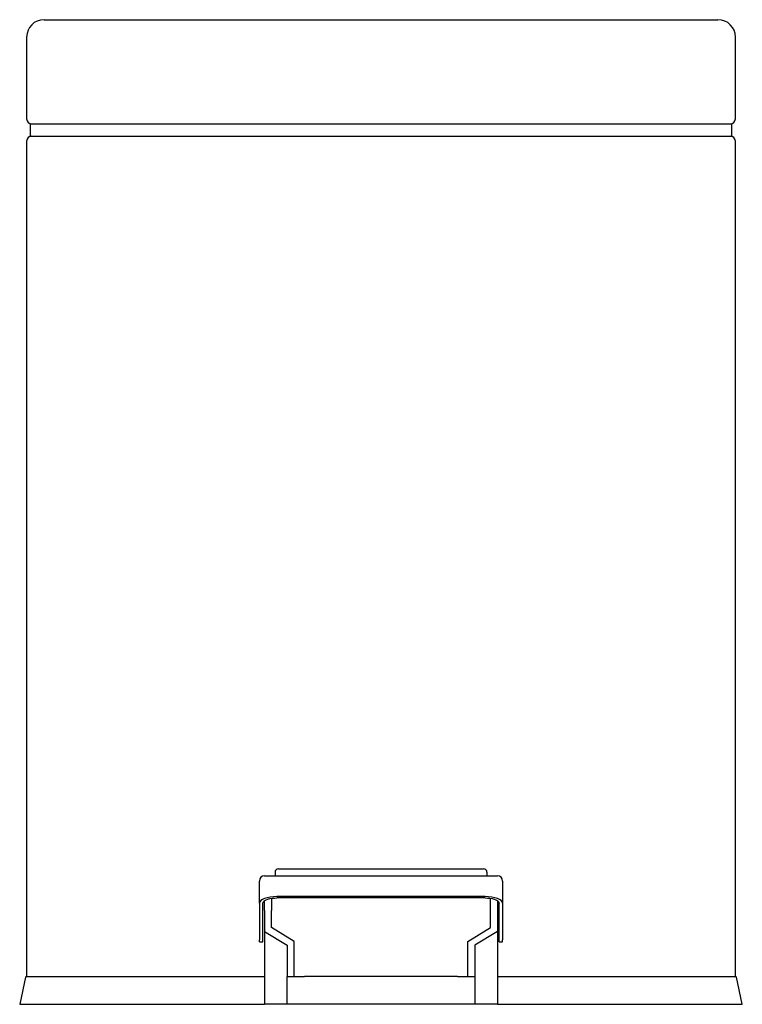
# Model space of a CAD drawing. Header units: millimetres. Extents: x 4005.554 to 4005.762, y 2155.964 to 2156.247.
import ezdxf

# ---------------------------------------------------------------- set-up
doc = ezdxf.new("R2010")
doc.units = ezdxf.units.MM
doc.layers.add('SANINDUSA', color=3, linetype='Continuous')

msp = doc.modelspace()

# ---------------------------------------------------------------- linework, layer by layer
at = {"layer": 'SANINDUSA'}
for p, q in [((4005.56148, 2156.24743), (4005.65848, 2156.24743)), ((4005.65848, 2156.24743), (4005.75548, 2156.24743)), ((4005.55648, 2156.24243), (4005.55648, 2156.21893)), ((4005.76048, 2156.21893), (4005.76048, 2156.24243)), ((4005.55748, 2156.21743), (4005.55748, 2156.21393)), ((4005.55748, 2156.21743), (4005.65848, 2156.21743)), ((4005.65848, 2156.21743), (4005.75948, 2156.21743)), ((4005.75948, 2156.21393), (4005.75948, 2156.21743)), ((4005.55748, 2156.21393), (4005.65848, 2156.21393)), ((4005.65848, 2156.21393), (4005.75948, 2156.21393)), ((4005.55648, 2156.21243), (4005.55648, 2155.97193)), ((4005.76048, 2155.97193), (4005.76048, 2156.21243)), ((4005.62498, 2156.00093), (4005.62848, 2156.00093)), ((4005.62798, 2156.00193), (4005.62798, 2156.00093)), ((4005.62848, 2156.00093), (4005.68848, 2156.00093)), ((4005.62898, 2156.00293), (4005.63048, 2156.00293)), ((4005.63048, 2156.00293), (4005.68648, 2156.00293)), ((4005.68648, 2156.00293), (4005.68798, 2156.00293)), ((4005.68848, 2156.00093), (4005.69198, 2156.00093)), ((4005.68898, 2156.00193), (4005.68898, 2156.00093)), ((4005.62348, 2155.99304), (4005.62348, 2155.99943)), ((4005.69348, 2155.99943), (4005.69348, 2155.99304)), ((4005.68848, 2155.99493), (4005.62848, 2155.99493)), ((4005.62348, 2155.99304), (4005.62348, 2155.98251)), ((4005.62448, 2155.98251), (4005.62448, 2155.99304)), ((4005.62498, 2155.99093), (4005.62498, 2155.99377)), ((4005.62698, 2155.99444), (4005.62698, 2155.99093)), ((4005.68848, 2155.99455), (4005.62848, 2155.99455)), ((4005.68998, 2155.99093), (4005.68998, 2155.99444)), ((4005.69198, 2155.99377), (4005.69198, 2155.99093)), ((4005.69248, 2155.98251), (4005.69248, 2155.99304)), ((4005.69348, 2155.99304), (4005.69348, 2155.98251)), ((4005.62498, 2155.99093), (4005.62498, 2155.98493)), ((4005.62698, 2155.98605), (4005.62698, 2155.99093)), ((4005.68998, 2155.98605), (4005.68998, 2155.99093)), ((4005.69198, 2155.99093), (4005.69198, 2155.98493)), ((4005.62498, 2155.98493), (4005.63148, 2155.98093)), ((4005.62498, 2155.98493), (4005.62498, 2155.96393)), ((4005.63348, 2155.98205), (4005.62698, 2155.98605)), ((4005.68348, 2155.98205), (4005.68998, 2155.98605)), ((4005.69198, 2155.98493), (4005.68548, 2155.98093)), ((4005.69198, 2155.98493), (4005.69198, 2155.96393)), ((4005.62348, 2155.98193), (4005.62348, 2155.98251)), ((4005.62348, 2155.98193), (4005.62448, 2155.98193)), ((4005.62448, 2155.98193), (4005.62448, 2155.98251)), ((4005.63148, 2155.98093), (4005.63148, 2155.97193)), ((4005.63348, 2155.97193), (4005.63348, 2155.98205)), ((4005.68348, 2155.97193), (4005.68348, 2155.98205)), ((4005.68548, 2155.98093), (4005.68548, 2155.97193)), ((4005.69248, 2155.98193), (4005.69248, 2155.98251)), ((4005.69248, 2155.98193), (4005.69348, 2155.98193)), ((4005.69348, 2155.98193), (4005.69348, 2155.98251)), ((4005.55614, 2155.97173), (4005.55448, 2155.96393)), ((4005.55638, 2155.97193), (4005.62498, 2155.97193)), ((4005.63148, 2155.96393), (4005.63148, 2155.97193)), ((4005.63148, 2155.97193), (4005.63648, 2155.97193)), ((4005.68048, 2155.97193), (4005.63648, 2155.97193)), ((4005.68048, 2155.97193), (4005.68548, 2155.97193)), ((4005.68548, 2155.97193), (4005.68548, 2155.96393)), ((4005.69198, 2155.97193), (4005.76057, 2155.97193)), ((4005.76248, 2155.96393), (4005.76082, 2155.97173)), ((4005.55448, 2155.96393), (4005.62498, 2155.96393)), ((4005.63148, 2155.96393), (4005.62498, 2155.96393)), ((4005.63648, 2155.96393), (4005.63148, 2155.96393)), ((4005.68048, 2155.96393), (4005.63648, 2155.96393)), ((4005.68548, 2155.96393), (4005.68048, 2155.96393)), ((4005.69198, 2155.96393), (4005.68548, 2155.96393)), ((4005.69198, 2155.96393), (4005.76248, 2155.96393))]:
    msp.add_line(p, q, dxfattribs=at)
at = {"layer": 'SANINDUSA', "flags": 128}
for points in [[(4005.62848, 2155.99493), (4005.6275, 2155.99489), (4005.62656, 2155.99479), (4005.6257, 2155.99461), (4005.62494, 2155.99438), (4005.62432, 2155.99409), (4005.62386, 2155.99377), (4005.62357, 2155.99341), (4005.62348, 2155.99304)], [(4005.69348, 2155.99304), (4005.69338, 2155.99341), (4005.6931, 2155.99377), (4005.69263, 2155.99409), (4005.69201, 2155.99438), (4005.69125, 2155.99461), (4005.69039, 2155.99479), (4005.68945, 2155.99489), (4005.68848, 2155.99493)], [(4005.62448, 2155.99304), (4005.62454, 2155.99331), (4005.62472, 2155.99356), (4005.62501, 2155.9938), (4005.62541, 2155.99401), (4005.62591, 2155.9942), (4005.62648, 2155.99435), (4005.62711, 2155.99446), (4005.62778, 2155.99453), (4005.62848, 2155.99455)], [(4005.68848, 2155.99455), (4005.68917, 2155.99453), (4005.68984, 2155.99446), (4005.69048, 2155.99435), (4005.69105, 2155.9942), (4005.69154, 2155.99401), (4005.69194, 2155.9938), (4005.69224, 2155.99356), (4005.69242, 2155.99331), (4005.69248, 2155.99304)]]:
    msp.add_lwpolyline(points, dxfattribs=at)
at = {"layer": 'SANINDUSA'}
for centre, radius, start, end in [((4005.56148, 2156.24243), 0.005, 90, 180), ((4005.75548, 2156.24243), 0.005, 0, 90), ((4005.55798, 2156.21893), 0.0015, 180, 270), ((4005.75898, 2156.21893), 0.0015, 270, 0), ((4005.55798, 2156.21243), 0.0015, 90, 180), ((4005.75898, 2156.21243), 0.0015, 0, 90), ((4005.62498, 2155.99943), 0.0015, 90, 180), ((4005.62898, 2156.00193), 0.001, 90, 180), ((4005.68798, 2156.00193), 0.001, 0, 90), ((4005.69198, 2155.99943), 0.0015, 0, 90), ((4005.55638, 2155.97168), 0.00025, 90, 168), ((4005.76057, 2155.97168), 0.00025, 12, 90)]:
    msp.add_arc(centre, radius, start, end, dxfattribs=at)

doc.saveas('drawing.dxf')
